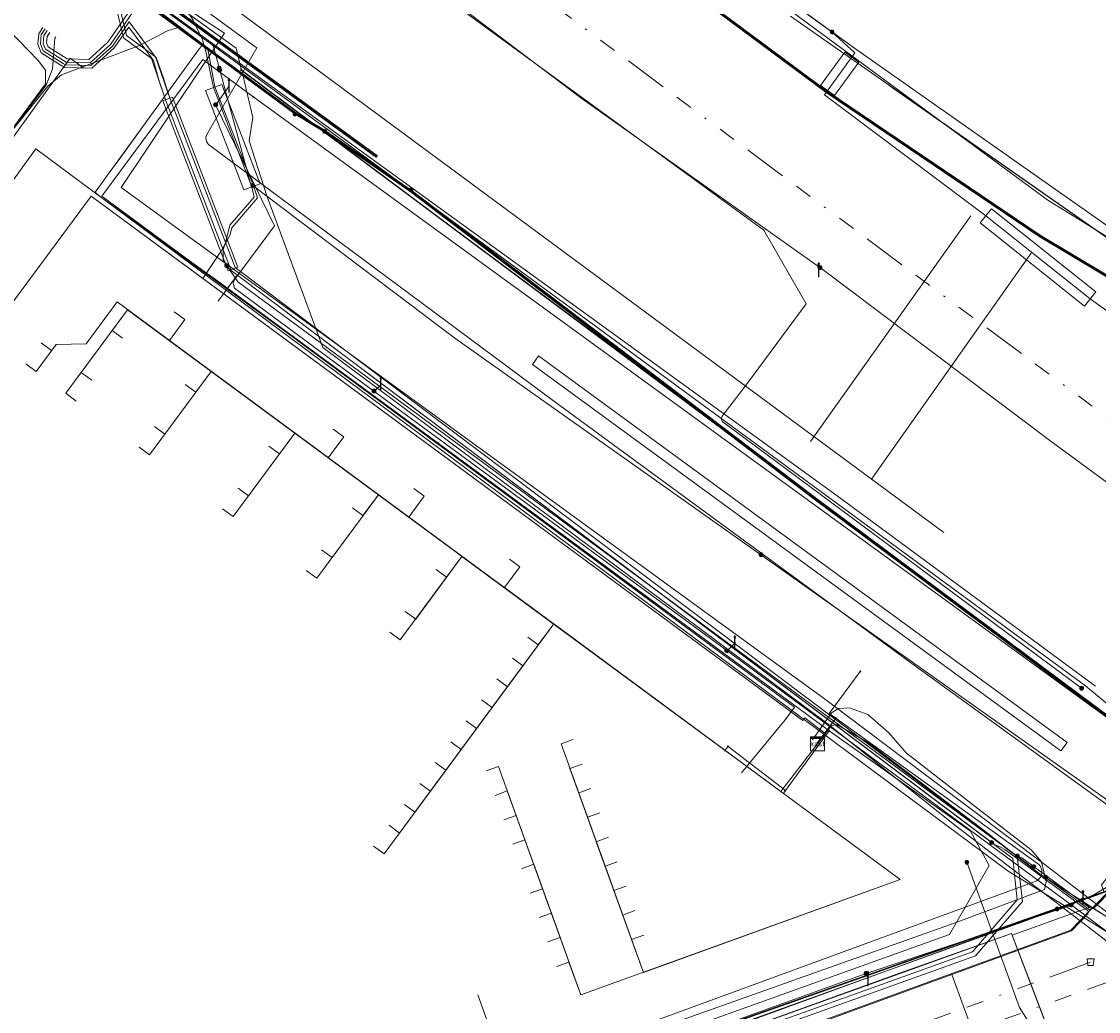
# Model space of a CAD drawing. Header units: metres. Extents: x 151922 to 154458, y 463415 to 464223.
# Tile 134 of 164: x 154197 to 154259, y 463545 to 463603. Entities that reach past the tile are written whole.
import ezdxf
from ezdxf.enums import TextEntityAlignment as Align
from ezdxf.lldxf.tags import DXFTag

# ---------------------------------------------------------------- set-up
doc = ezdxf.new("R2010")
doc.units = ezdxf.units.M
doc.linetypes.add('RI-OVERIG-SO', pattern=[17, 5, -2, 2, -2, 0, -2, 2, -2])
doc.layers.get('0').update_dxf_attribs({"lineweight": 9})
for name, color, linetype, lineweight in [('B-PV-KL-DATA-G', 90, 'KL-DATA-SO', 9), ('B-PV-KL-DATA_DUCT-G', 90, 'Continuous', 9), ('B-PV-KL-DATA_HULPSTUK-S', 90, 'Continuous', 9), ('B-PV-KL-DATA_KABELBED-G', 90, 'Continuous', 9), ('B-PV-KL-DATA_MANTELBUIS-G', 90, 'Continuous', 9), ('B-PV-KL-ET_HS-G', 10, 'KL-HS-SO', 9), ('B-PV-KL-ET_LS-G', 190, 'KL-LS-SO', 9), ('B-PV-KL-ET_LS-S', 190, 'Continuous', 9), ('B-PV-KL-ET_LS_HULPSTUK-S', 190, 'Continuous', 9), ('B-PV-KL-ET_LS_MANTELBUIS-G', 190, 'Continuous', 9), ('B-PV-KL-ET_MS-G', 130, 'KL-MS-SO', 9), ('B-PV-KL-ET_MS_HULPSTUK-S', 130, 'Continuous', 9), ('B-PV-KL-ET_MS_MANTELBUIS-G', 130, 'Continuous', 9), ('B-PV-KL-GAS_HD-G', 30, 'KL-GAS_HD-SO', 9), ('B-PV-KL-GAS_LD-G', 50, 'KL-GAS_LD-SO', 9), ('B-PV-KL-GAS_LD_MANTELBUIS-G', 50, 'Continuous', 9), ('B-PV-KL-WATER-G', 170, 'KL-WATER-SO', 9), ('B-PV-KL-WATER_MANTELBUIS-G', 170, 'Continuous', 9), ('B-PV-RI-VRIJVERVAL-G', 210, 'RI-OVERIG-SO', 9), ('B-PV-RI-VRIJVERVAL_HULPSTUK-S', 210, 'Continuous', 9)]:
    doc.layers.add(name, color=color, linetype=linetype, lineweight=lineweight)
doc.styles.add('NLCS-ISO', font='txt')
doc.styles.get("Standard").update_dxf_attribs({"font": 'arial.ttf'})
tags = doc.linetypes.add('KL-DATA-SO', pattern='A,4,-1,[101,NLCS.SHX,S=0.5,R=0,X=0,Y=0],-1,4,-1,["D",Standard,S=1,R=0,X=-0.25,Y=-0.5],-1.5', length=12.5).pattern_tags.tags
tags[18] = DXFTag(74, 10)
tags = doc.linetypes.add('KL-GAS_HD-SO', pattern='A,4,-1,[69,NLCS.SHX,S=0.5,R=0,X=0,Y=0],-1,4,-1,["H",Standard,S=1,R=0,X=0,Y=-0.5],-2', length=13).pattern_tags.tags
tags[18] = DXFTag(74, 10)
tags = doc.linetypes.add('KL-GAS_LD-SO', pattern='A,4,-1,[69,NLCS.SHX,S=0.5,R=0,X=0,Y=0],-1,4,-1,["L",Standard,S=1,R=0,X=0.25,Y=-0.5],-2', length=13).pattern_tags.tags
tags[18] = DXFTag(74, 10)
tags = doc.linetypes.add('KL-HS-SO', pattern='A,4,-1,[103,NLCS.SHX,S=0.75,R=0,X=0,Y=0],-1,4,-1,["H",Standard,S=1,R=0,X=0,Y=-0.5],-2', length=13).pattern_tags.tags
tags[18] = DXFTag(74, 10)
tags = doc.linetypes.add('KL-LS-SO', pattern='A,4,-1,[103,NLCS.SHX,S=0.75,R=0,X=0,Y=0],-1,4,-1,["L",Standard,S=1,R=0,X=0,Y=-0.5],-2', length=13).pattern_tags.tags
tags[18] = DXFTag(74, 10)
tags = doc.linetypes.add('KL-MS-SO', pattern='A,4,-1,[103,NLCS.SHX,S=0.75,R=0,X=0,Y=0],-1,4,-1,["M",Standard,S=1,R=0,X=0,Y=-0.5],-2', length=13).pattern_tags.tags
tags[18] = DXFTag(74, 10)
doc.linetypes.add('KL-WATER-SO', pattern='A,7,-0.5,[168,NLCS.SHX,S=0.75,R=0,X=0.75,Y=0],-2', length=9.5)

# ---------------------------------------------------------------- blocks, each defined once
blk = doc.blocks.new('SKL-WTB_HULP_MOF-SO')
at = {"linetype": 'ByBlock', "lineweight": 18}
h = blk.add_hatch(color=0, dxfattribs=at)
h.dxf.hatch_style = 1
h.paths.add_polyline_path([(-0.5625, 0, 1), (0.5625, 0, 1)])
at = {"color": 0, "linetype": 'ByBlock', "lineweight": 18}
blk.add_circle((0, 0), 0.5625, dxfattribs=at)
at = {"color": 0, "linetype": 'ByBlock', "lineweight": 18, "style": 'NLCS-ISO', "flags": 1}
for tag, p in [('TYPE', (1.5, 0)), ('OMSCHRIJVING', (1.5, -3)), ('LABEL', (1.5, -1.5))]:
    blk.add_attdef(tag, p, '', height=1, dxfattribs=at)
blk = doc.blocks.new('SKL-WTB_HULP_KAST-SO')
at = {"color": 0, "linetype": 'ByBlock', "lineweight": 18}
for points in [[(-2, 2), (2, 2), (2, 1.68), (-2, 1.68)], [(-2, 1.52), (2, 1.52), (2, -2), (-2, -2)]]:
    blk.add_lwpolyline(points, close=True, dxfattribs=at)
at = {"color": 0, "linetype": 'ByBlock', "lineweight": 18, "style": 'NLCS-ISO'}
blk.add_text('kast', height=1.5, dxfattribs=at).set_placement((0, 0), align=Align.MIDDLE_CENTER)
at = {"color": 0, "linetype": 'ByBlock', "lineweight": 18, "style": 'NLCS-ISO', "flags": 1}
for tag, p in [('TYPE', (2.5, 0)), ('OMSCHRIJVING', (2.5, -3)), ('LABEL', (2.5, -1.5))]:
    blk.add_attdef(tag, p, '', height=1, dxfattribs=at)
blk = doc.blocks.new('SKL-WTB_HULP_OVERIG-SO')
at = {"color": 0, "linetype": 'ByBlock', "lineweight": 18}
for points in [[(-0.14, 0.14), (0.14, -0.14)], [(0.14, 0.14), (-0.14, -0.14)]]:
    blk.add_lwpolyline(points, dxfattribs=at)
at = {"color": 0, "linetype": 'ByBlock', "lineweight": 18, "style": 'NLCS-ISO', "flags": 1}
for tag, p in [('TYPE', (1.5, 0)), ('OMSCHRIJVING', (1.5, -3)), ('LABEL', (1.5, -1.5))]:
    blk.add_attdef(tag, p, '', height=1, dxfattribs=at)
blk = doc.blocks.new('SRI-HULP_AFVOER_OPVANG-SO')
at = {"color": 0, "linetype": 'ByBlock', "lineweight": 18}
blk.add_lwpolyline([(-0.75, -1), (-1, 1), (1, 1), (0.75, -1)], close=True, dxfattribs=at)
at = {"color": 0, "linetype": 'ByBlock', "lineweight": 18, "style": 'NLCS-ISO', "flags": 1}
for tag, p in [('TYPE', (1.5, 0)), ('OMSCHRIJVING', (1.5, -3)), ('LABEL', (1.5, -1.5))]:
    blk.add_attdef(tag, p, '', height=1, dxfattribs=at)
blk = doc.blocks.new('SKL-ET_LS_MAST-SO')
for p, q in [((-0.05, 2.07), (0.05, 2.07)), ((-0.05, -2), (0.05, -2))]:
    blk.add_line(p, q)
for points in [[(-0.18, 1.76), (-0.22, 1.76), (-0.22, 1.84), (-0.18, 1.84), (-0.18, 1.79)], [(-0.18, 1.49), (-0.22, 1.49), (-0.22, 1.57), (-0.18, 1.57), (-0.18, 1.52)], [(-0.18, 1.79), (-0.05, 1.79)], [(-0.18, 1.76), (-0.05, 1.76)], [(-0.18, 1.52), (-0.05, 1.52)], [(-0.18, 1.49), (-0.05, 1.49)], [(-0.05, -2), (-0.05, 2.07)], [(0.05, -2), (0.05, 2.07)], [(0.18, 1.92), (0.05, 1.92)], [(0.18, 1.89), (0.05, 1.89)], [(0.18, 1.66), (0.05, 1.66)], [(0.18, 1.63), (0.05, 1.63)], [(0.18, 1.39), (0.05, 1.39)], [(0.18, 1.36), (0.05, 1.36)], [(0.18, 1.89), (0.22, 1.89), (0.22, 1.97), (0.18, 1.97), (0.18, 1.92)], [(0.18, 1.63), (0.22, 1.63), (0.22, 1.71), (0.18, 1.71), (0.18, 1.66)], [(0.18, 1.36), (0.22, 1.36), (0.22, 1.44), (0.18, 1.44), (0.18, 1.39)]]:
    blk.add_lwpolyline(points)

msp = doc.modelspace()

# ---------------------------------------------------------------- linework, layer by layer
at = {"layer": 'B-PV-KL-DATA-G', "ltscale": 0.5, "flags": 128}
for points in [[(154391.54, 463451.902), (154381.453, 463460.094), (154380.065, 463461.088), (154375.396, 463458.573), (154352.941, 463477.496), (154351.536, 463477.653), (154349.562, 463478.04), (154344.874, 463482.168), (154340.987, 463485), (154329.318, 463494.698), (154325.382, 463499.504), (154309.602, 463510.564), (154296.461, 463520.96), (154277.603, 463535.657), (154262.685, 463546.849), (154259.396, 463549.586), (154250.779, 463556.16), (154243.312, 463562.124), (154214.197, 463583.819), (154210.974, 463592.57), (154209.949, 463595.744), (154210.154, 463597.102), (154209.573, 463599.566), (154202.836, 463604.689), (154174.505, 463625.47), (154168.022, 463630.24), (154143.949, 463647.172), (154125.193, 463660.928), (154112.214, 463669.584), (154104.25, 463674.905), (154082.39, 463689.365), (154064.729, 463701.37), (154060.747, 463704.403), (154048.041, 463706.901), (154046.112, 463708.27), (154037.621, 463713.181), (154027.093, 463719.451), (154017.577, 463724.891), (154006.473, 463731.059), (153989.885, 463740.109), (153970.638, 463750.367), (153956.403, 463757.521), (153944.023, 463763.495), (153931.081, 463769.306), (153908.546, 463779.641), (153901.817, 463782.784), (153888.707, 463789.032), (153878.494, 463793.928), (153873.389, 463795.991), (153868.707, 463797.774), (153864.105, 463797.03), (153863.414, 463795.863), (153858.062, 463785.76), (153854.378, 463779.068), (153853.365, 463778.986), (153849.975, 463778.768), (153834.979, 463787.579), (153837.111, 463792.543), (153879.09, 463902.029), (153877.61, 463904.976), (153877.114, 463905.774)], [(153977.068, 463779.382), (154000, 463765.667), (154007.019, 463761.489), (154026.684, 463750), (154046.697, 463737.63), (154047.549, 463737.01), (154048.433, 463736.318), (154049.414, 463735.48), (154050.813, 463734.387), (154051.432, 463733.962), (154069.643, 463722.779), (154070.984, 463721.782), (154071.912, 463720.981), (154072.958, 463720.166), (154073.597, 463719.753), (154083.361, 463713.669), (154134.943, 463679.654), (154140.309, 463675.998), (154163.884, 463659.008), (154197.658, 463635.209), (154243.618, 463602.026)], [(154000, 463738.468), (154018.078, 463726.293), (154022.302, 463723.48), (154043.991, 463710.408), (154045.044, 463709.701), (154045.855, 463709.069), (154047.085, 463708.015), (154048.134, 463707.091), (154049.249, 463706.167), (154050.655, 463705.181), (154051.989, 463704.594), (154053.098, 463704.328), (154053.894, 463704.208), (154056.637, 463703.92), (154057.973, 463703.685), (154058.828, 463703.432), (154060.041, 463702.825), (154078.171, 463690.819), (154086.6, 463685.835), (154108.701, 463670.885), (154128.866, 463658.39), (154144.171, 463647.848), (154147.28, 463645.167), (154167.338, 463630.692), (154243.914, 463575.249), (154258.828, 463564.248)], [(154111.283, 463662.884), (154114.147, 463667.102), (154119.56, 463663.634), (154125.249, 463659.635), (154134.269, 463653.36), (154146.026, 463645.418), (154169.014, 463628.966), (154196.318, 463609.362), (154207.276, 463601.329), (154206.933, 463600.871), (154201.06, 463592.779), (154201.299, 463592.553), (154208.28, 463587.537), (154242.719, 463562.202), (154243.447, 463561.667)], [(154111.293, 463663.138), (154112.96, 463661.764), (154116.12, 463665.828), (154117.404, 463664.898), (154123.908, 463660.665), (154134.419, 463653.335), (154147.651, 463644.466), (154167.427, 463630.364), (154167.762, 463629.949), (154167.976, 463629.799), (154173.014, 463626.114), (154177.976, 463622.514), (154188.915, 463614.629), (154198.892, 463607.342), (154203.201, 463604.291), (154207.556, 463601.033), (154207.958, 463598.873), (154210.195, 463593.142), (154210.433, 463592.459), (154208.949, 463590.724), (154208.83, 463590.282), (154208.35, 463589.409), (154207.279, 463587.795), (154241.917, 463562.275), (154242.032, 463562.424), (154243.22, 463561.51), (154242.771, 463560.926)], [(154129.1, 463648.8), (154121.5, 463656), (154123.861, 463657.959), (154125.553, 463660.463), (154142.8, 463648.5), (154160.7, 463636), (154209.2, 463601.1), (154209.5, 463599.8), (154263.4, 463559.6), (154274.9, 463550), (154280.1, 463546.4), (154321.7, 463503.6), (154327.9, 463498.7), (154331.7, 463495.4), (154336.2, 463489.6), (154350.5, 463477.3), (154350.1, 463476.9), (154355.8, 463478.9), (154377.6, 463506.3), (154380.9, 463508.7), (154382.7, 463508.4), (154387.5, 463504.4), (154387.4, 463504.4)], [(154209.49, 463599.861), (154209.193, 463601.09), (154160.69, 463635.979), (154142.782, 463648.49), (154125.551, 463660.464)], [(154189.354, 463587.8), (154198.313, 463598.903), (154199.117, 463599.565), (154203.603, 463601.245), (154205.262, 463602.111), (154205.934, 463602.313)], [(154205.934, 463602.313), (154207.276, 463601.329), (154206.933, 463600.871), (154201.06, 463592.779), (154201.299, 463592.553), (154202.952, 463591.358), (154216.483, 463581.484), (154242.719, 463562.202), (154243.447, 463561.667)], [(154243.618, 463602.026), (154244.932, 463600.823), (154243.166, 463598.399), (154252.499, 463591.418), (154258.516, 463586.614), (154274.689, 463574.972)], [(154238.387, 463559.25), (154240.91, 463562.31), (154241.45, 463563.03), (154235.88, 463567.14), (154206.56, 463588.78), (154201.44, 463592.55), (154207.27, 463600.44), (154210.16, 463598.3), (154263.4, 463559.6), (154274.9, 463550), (154280.1, 463546.4), (154321.7, 463503.6), (154327.9, 463498.7), (154331.7, 463495.4), (154336.2, 463489.6), (154350.62, 463477.33), (154351.41, 463474.23), (154351.76, 463473.94), (154352.42, 463473.84), (154352.83, 463474.11), (154355.8, 463478.9), (154377.61, 463506.27), (154380.9, 463508.7), (154382.7, 463508.4), (154387.46, 463504.39), (154387.444, 463504.363)], [(154210.159, 463598.303), (154207.266, 463600.44), (154201.44, 463592.554), (154206.558, 463588.777), (154235.882, 463567.137), (154241.446, 463563.03), (154240.912, 463562.306)], [(154209.483, 463599.839), (154263.4, 463559.6), (154274.9, 463550), (154280.1, 463546.4), (154321.7, 463503.6), (154327.9, 463498.7), (154331.7, 463495.4), (154336.2, 463489.6), (154350.5, 463477.3), (154350.102, 463476.9)], [(154209.491, 463599.831), (154263.5, 463559.6), (154275, 463550.1), (154280.1, 463546.5), (154321.7, 463503.6), (154326.4, 463500), (154327.9, 463498.8), (154331.7, 463495.5), (154336.3, 463489.6), (154350.6, 463477.3), (154330.5, 463454), (154331.1, 463449), (154334.7, 463442.8), (154337.9, 463437.8), (154341.4, 463430.9), (154345.9, 463423.5), (154352.3, 463427.2), (154352, 463427.9)], [(154210.152, 463598.314), (154263.4, 463559.6), (154274.9, 463550), (154280.1, 463546.4), (154321.7, 463503.6), (154327.9, 463498.7), (154331.7, 463495.4), (154336.2, 463489.6), (154350.62, 463477.326), (154351.413, 463474.233), (154351.761, 463473.943), (154352.42, 463473.84), (154352.827, 463474.114), (154355.8, 463478.9), (154377.611, 463506.267), (154380.9, 463508.7), (154382.7, 463508.4), (154387.462, 463504.387)], [(154242.771, 463560.926), (154243.22, 463561.51), (154242.032, 463562.424), (154241.917, 463562.275), (154200.819, 463592.555), (154196.123, 463586.199), (154192.584, 463588.813), (154191.098, 463586.802), (154191.179, 463586.743)], [(154191.179, 463586.743), (154191.098, 463586.802), (154192.584, 463588.813), (154196.123, 463586.199), (154200.819, 463592.555), (154241.917, 463562.275), (154242.032, 463562.424), (154243.22, 463561.51), (154242.771, 463560.926)], [(154242.771, 463560.926), (154240.652, 463558.171), (154202.317, 463586.439), (154200.538, 463584.025), (154198.791, 463583.988), (154197.643, 463582.432), (154197.04, 463582.877)], [(154242.771, 463560.926), (154240.652, 463558.171), (154202.317, 463586.439), (154200.538, 463584.025), (154198.791, 463583.988), (154198.533, 463583.638), (154197.93, 463584.084)], [(154242.771, 463560.926), (154240.652, 463558.171), (154202.921, 463585.994), (154199.361, 463581.165), (154199.964, 463580.72)], [(154242.771, 463560.926), (154240.652, 463558.171), (154202.921, 463585.994), (154200.25, 463582.372), (154200.854, 463581.926)], [(154242.771, 463560.926), (154240.652, 463558.171), (154202.921, 463585.994), (154202.031, 463584.787), (154202.635, 463584.341)], [(154242.771, 463560.926), (154240.652, 463558.171), (154205.336, 463584.213), (154206.226, 463585.42), (154205.622, 463585.866)], [(154242.771, 463560.926), (154240.652, 463558.171), (154207.75, 463582.432), (154204.189, 463577.604), (154203.586, 463578.049)], [(154242.771, 463560.926), (154240.652, 463558.171), (154207.75, 463582.432), (154205.079, 463578.81), (154204.476, 463579.255)], [(154242.771, 463560.926), (154240.652, 463558.171), (154207.75, 463582.432), (154206.86, 463581.225), (154206.257, 463581.67)], [(154242.771, 463560.926), (154240.652, 463558.171), (154212.579, 463578.871), (154209.018, 463574.042), (154208.414, 463574.488)], [(154242.771, 463560.926), (154240.652, 463558.171), (154212.579, 463578.871), (154209.908, 463575.249), (154209.304, 463575.694)], [(154242.771, 463560.926), (154240.652, 463558.171), (154212.579, 463578.871), (154211.689, 463577.664), (154211.085, 463578.109)], [(154242.771, 463560.926), (154240.652, 463558.171), (154214.517, 463577.442), (154215.407, 463578.649), (154214.804, 463579.094)], [(154242.771, 463560.926), (154240.652, 463558.171), (154219.167, 463574.013), (154220.057, 463575.22), (154219.454, 463575.665)], [(154242.771, 463560.926), (154240.652, 463558.171), (154217.408, 463575.31), (154213.847, 463570.481), (154213.243, 463570.926)], [(154242.771, 463560.926), (154240.652, 463558.171), (154217.408, 463575.31), (154214.737, 463571.688), (154214.133, 463572.133)], [(154242.771, 463560.926), (154240.652, 463558.171), (154217.408, 463575.31), (154216.518, 463574.103), (154215.914, 463574.548)], [(154242.771, 463560.926), (154240.652, 463558.171), (154222.237, 463571.749), (154218.676, 463566.92), (154218.072, 463567.365)], [(154242.771, 463560.926), (154240.652, 463558.171), (154222.237, 463571.749), (154219.566, 463568.127), (154218.962, 463568.572)], [(154242.771, 463560.926), (154240.652, 463558.171), (154222.237, 463571.749), (154221.347, 463570.542), (154220.743, 463570.987)], [(154242.771, 463560.926), (154240.652, 463558.171), (154224.686, 463569.943), (154225.576, 463571.15), (154224.973, 463571.595)], [(154242.771, 463560.926), (154240.652, 463558.171), (154227.534, 463567.843), (154217.739, 463554.564), (154217.136, 463555.01)], [(154242.771, 463560.926), (154240.652, 463558.171), (154227.534, 463567.843), (154218.63, 463555.771), (154218.027, 463556.216)], [(154242.771, 463560.926), (154240.652, 463558.171), (154227.534, 463567.843), (154219.521, 463556.978), (154218.917, 463557.423)], [(154242.771, 463560.926), (154240.652, 463558.171), (154227.534, 463567.843), (154220.412, 463558.185), (154219.808, 463558.631)], [(154242.771, 463560.926), (154240.652, 463558.171), (154227.534, 463567.843), (154221.302, 463559.392), (154220.698, 463559.837)], [(154242.771, 463560.926), (154240.652, 463558.171), (154227.534, 463567.843), (154222.192, 463560.6), (154221.589, 463561.045)], [(154242.771, 463560.926), (154240.652, 463558.171), (154227.534, 463567.843), (154223.083, 463561.807), (154222.479, 463562.252)], [(154242.771, 463560.926), (154240.652, 463558.171), (154227.534, 463567.843), (154223.973, 463563.014), (154223.369, 463563.459)], [(154242.771, 463560.926), (154240.652, 463558.171), (154227.534, 463567.843), (154224.863, 463564.221), (154224.259, 463564.666)], [(154242.771, 463560.926), (154240.652, 463558.171), (154227.534, 463567.843), (154225.753, 463565.429), (154225.15, 463565.874)], [(154242.771, 463560.926), (154240.652, 463558.171), (154227.534, 463567.843), (154226.644, 463566.636), (154226.04, 463567.081)], [(154242.771, 463560.926), (154243.563, 463561.955), (154243.879, 463562.043), (154245.709, 463560.986), (154252.333, 463555.961), (154255.564, 463553.432), (154258.564, 463551.509), (154254.02, 463549.88), (154253.983, 463549.977), (154247.569, 463547.694), (154228.232, 463540.707), (154226.588, 463540.125), (154226.644, 463539.971), (154203.974, 463531.764), (154201.492, 463538.625)], [(154242.771, 463560.926), (154243.563, 463561.955), (154243.879, 463562.043), (154245.709, 463560.986), (154252.333, 463555.961), (154255.564, 463553.432), (154258.564, 463551.509), (154254.02, 463549.88), (154253.983, 463549.977), (154247.569, 463547.694), (154228.232, 463540.707), (154226.588, 463540.125), (154226.644, 463539.971), (154203.046, 463531.428), (154201.923, 463534.531)], [(154206.919, 463536.339), (154208.042, 463533.236), (154226.644, 463539.971), (154226.588, 463540.125), (154228.232, 463540.707), (154247.569, 463547.694), (154253.983, 463549.977), (154254.02, 463549.88), (154258.564, 463551.509), (154255.564, 463553.432), (154252.333, 463555.961), (154245.709, 463560.986), (154243.879, 463562.043), (154243.563, 463561.955), (154242.771, 463560.926)], [(154207.719, 463540.861), (154209.067, 463537.121), (154210.102, 463534.26), (154207.949, 463533.492), (154208.042, 463533.236), (154226.644, 463539.971), (154226.588, 463540.125), (154228.232, 463540.707), (154247.569, 463547.694), (154253.983, 463549.977), (154254.02, 463549.88), (154258.564, 463551.509), (154255.564, 463553.432), (154252.333, 463555.961), (154245.709, 463560.986), (154243.879, 463562.043), (154243.563, 463561.955), (154242.771, 463560.926)], [(154210.268, 463537.516), (154211.325, 463534.696), (154207.949, 463533.492), (154208.042, 463533.236), (154226.644, 463539.971), (154226.588, 463540.125), (154228.232, 463540.707), (154247.569, 463547.694), (154253.983, 463549.977), (154254.02, 463549.88), (154258.564, 463551.509), (154255.564, 463553.432), (154252.333, 463555.961), (154245.709, 463560.986), (154243.879, 463562.043), (154243.563, 463561.955), (154242.771, 463560.926)], [(154242.771, 463560.926), (154243.563, 463561.955), (154243.879, 463562.043), (154245.709, 463560.986), (154252.333, 463555.961), (154255.564, 463553.432), (154258.564, 463551.509), (154254.02, 463549.88), (154253.983, 463549.977), (154247.569, 463547.694), (154228.232, 463540.707), (154226.588, 463540.125), (154226.644, 463539.971), (154218.279, 463536.943), (154217.158, 463540.041), (154215.811, 463543.778)], [(154217.815, 463540.281), (154218.937, 463537.181), (154226.644, 463539.971), (154226.588, 463540.125), (154228.232, 463540.707), (154247.569, 463547.694), (154253.983, 463549.977), (154254.02, 463549.88), (154258.564, 463551.509), (154255.564, 463553.432), (154252.333, 463555.961), (154245.709, 463560.986), (154243.879, 463562.043), (154243.563, 463561.955), (154242.771, 463560.926)], [(154220.824, 463541.374), (154221.946, 463538.271), (154226.644, 463539.971), (154226.588, 463540.125), (154228.232, 463540.707), (154247.569, 463547.694), (154253.983, 463549.977), (154254.02, 463549.88), (154258.564, 463551.509), (154255.564, 463553.432), (154252.333, 463555.961), (154245.709, 463560.986), (154243.879, 463562.043), (154243.563, 463561.955), (154242.771, 463560.926)], [(154242.771, 463560.926), (154243.563, 463561.955), (154243.879, 463562.043), (154245.709, 463560.986), (154252.333, 463555.961), (154255.564, 463553.432), (154258.564, 463551.509), (154254.02, 463549.88), (154257.048, 463541.898), (154233.895, 463533.424), (154222.847, 463529.16)], [(154242.771, 463560.926), (154243.563, 463561.955), (154243.879, 463562.043), (154245.709, 463560.986), (154252.333, 463555.961), (154255.564, 463553.432), (154258.564, 463551.509), (154254.02, 463549.88), (154253.983, 463549.977), (154247.569, 463547.694), (154228.232, 463540.707), (154226.588, 463540.125), (154226.644, 463539.971), (154225.613, 463539.599), (154224.49, 463542.701), (154223.149, 463546.423)], [(154242.771, 463560.926), (154243.563, 463561.955), (154243.879, 463562.043), (154245.709, 463560.986), (154252.333, 463555.961), (154255.564, 463553.432), (154258.564, 463551.509), (154254.02, 463549.88), (154253.983, 463549.977), (154247.569, 463547.694), (154228.232, 463540.707), (154226.588, 463540.125), (154225.521, 463543.074)], [(154242.771, 463560.926), (154243.563, 463561.955), (154243.879, 463562.043), (154245.709, 463560.986), (154252.333, 463555.961), (154255.564, 463553.432), (154258.564, 463551.509), (154254.02, 463549.88), (154257.711, 463540.151), (154267.478, 463543.67), (154326.248, 463500.384), (154328.934, 463493.615), (154330.717, 463492.589), (154340.39, 463484.399), (154349.667, 463476.449), (154335.862, 463459.841), (154336.089, 463459.644), (154336.529, 463459.29)], [(154242.771, 463560.926), (154243.563, 463561.955), (154243.879, 463562.043), (154245.709, 463560.986), (154252.333, 463555.961), (154255.564, 463553.432), (154259.477, 463550.924), (154264.176, 463547.209), (154266.916, 463545.379), (154267.878, 463544.435), (154274.93, 463539.265), (154280.721, 463535.235), (154321.361, 463504.522), (154293.852, 463494.48)], [(154243.447, 463561.667), (154251.606, 463555.87), (154252.684, 463553.901), (154250.393, 463549.904), (154199.071, 463531.498)], [(154228.666, 463561.167), (154227.96, 463560.912), (154232.714, 463547.723), (154247.543, 463553.089), (154240.652, 463558.171), (154242.771, 463560.926)], [(154243.447, 463561.667), (154242.852, 463560.861), (154240.919, 463558.223)], [(154242.771, 463560.926), (154240.652, 463558.171), (154247.543, 463553.089), (154229.102, 463546.417), (154224.347, 463559.61), (154223.641, 463559.356)], [(154242.771, 463560.926), (154240.652, 463558.171), (154247.543, 463553.089), (154229.102, 463546.417), (154224.856, 463558.199), (154224.15, 463557.944)], [(154242.771, 463560.926), (154240.652, 463558.171), (154247.543, 463553.089), (154229.102, 463546.417), (154225.364, 463556.788), (154224.658, 463556.533)], [(154242.771, 463560.926), (154240.652, 463558.171), (154247.543, 463553.089), (154229.102, 463546.417), (154225.873, 463555.377), (154225.167, 463555.122)], [(154242.771, 463560.926), (154240.652, 463558.171), (154247.543, 463553.089), (154229.102, 463546.417), (154226.382, 463553.966), (154225.675, 463553.711)], [(154242.771, 463560.926), (154240.652, 463558.171), (154247.543, 463553.089), (154229.102, 463546.417), (154226.89, 463552.555), (154226.184, 463552.3)], [(154242.771, 463560.926), (154240.652, 463558.171), (154247.543, 463553.089), (154229.102, 463546.417), (154227.399, 463551.143), (154226.692, 463550.889)], [(154242.771, 463560.926), (154240.652, 463558.171), (154247.543, 463553.089), (154229.102, 463546.417), (154227.908, 463549.732), (154227.201, 463549.477)], [(154242.771, 463560.926), (154240.652, 463558.171), (154247.543, 463553.089), (154229.102, 463546.417), (154228.416, 463548.321), (154227.711, 463548.066)], [(154242.771, 463560.926), (154240.652, 463558.171), (154247.543, 463553.089), (154232.714, 463547.723), (154228.468, 463559.501), (154229.175, 463559.756)], [(154229.683, 463558.345), (154228.977, 463558.09), (154232.714, 463547.723), (154247.543, 463553.089), (154240.652, 463558.171), (154242.771, 463560.926)], [(154242.771, 463560.926), (154240.652, 463558.171), (154247.543, 463553.089), (154232.714, 463547.723), (154229.486, 463556.679), (154230.191, 463556.933)], [(154242.771, 463560.926), (154240.652, 463558.171), (154247.543, 463553.089), (154232.714, 463547.723), (154229.994, 463555.268), (154230.7, 463555.522)], [(154242.771, 463560.926), (154240.652, 463558.171), (154247.543, 463553.089), (154232.714, 463547.723), (154230.503, 463553.857), (154231.208, 463554.111)], [(154231.717, 463552.7), (154231.012, 463552.445), (154232.714, 463547.723), (154247.543, 463553.089), (154240.652, 463558.171), (154242.771, 463560.926)], [(154242.771, 463560.926), (154240.652, 463558.171), (154247.543, 463553.089), (154232.714, 463547.723), (154231.521, 463551.034), (154232.226, 463551.288)], [(154242.771, 463560.926), (154240.652, 463558.171), (154247.543, 463553.089), (154232.714, 463547.723), (154232.029, 463549.623), (154232.735, 463549.877)], [(154237.4, 463560.5), (154237.409, 463560.53)], [(154237.607, 463560.775), (154237.409, 463560.53)], [(154240.919, 463558.223), (154237.607, 463560.775)], [(154240.8, 463558.1), (154240.818, 463558.087)], [(154240.818, 463558.087), (154240.8, 463558.062)], [(154240.919, 463558.223), (154240.818, 463558.087)], [(154199.959, 463530.815), (154229.14, 463541.45), (154259.321, 463552.345), (154259.166, 463552.782), (154259.537, 463553.249)]]:
    msp.add_lwpolyline(points, dxfattribs=at)
at = {"layer": 'B-PV-KL-DATA_DUCT-G', "ltscale": 0.5, "flags": 128}
for points in [[(154191.179, 463586.743), (154191.098, 463586.802), (154192.584, 463588.813), (154196.123, 463586.199), (154200.819, 463592.555), (154241.917, 463562.275), (154242.032, 463562.424), (154243.22, 463561.51), (154242.771, 463560.926)], [(154242.771, 463560.926), (154243.22, 463561.51), (154242.032, 463562.424), (154241.917, 463562.275), (154200.819, 463592.555), (154196.123, 463586.199), (154192.584, 463588.813), (154191.098, 463586.802), (154191.179, 463586.743)], [(154200.128, 463530.685), (154202.945, 463531.707), (154203.046, 463531.428), (154226.644, 463539.971), (154226.588, 463540.125), (154253.983, 463549.977), (154257.711, 463540.151), (154267.478, 463543.67), (154326.248, 463500.384), (154328.934, 463493.615), (154330.717, 463492.589), (154344.778, 463480.639), (154349.667, 463476.449), (154335.862, 463459.841), (154336.168, 463459.581), (154336.529, 463459.29)]]:
    msp.add_lwpolyline(points, dxfattribs=at)
at = {"layer": 'B-PV-KL-DATA_KABELBED-G', "ltscale": 0.5, "flags": 128}
for points in [[(154139.825, 463676.317), (154140.308, 463675.998), (154163.942, 463659.089), (154227.071, 463613.697), (154256.071, 463592.315), (154283.61, 463575.304), (154287.082, 463573.159)], [(154169.412, 463629.07), (154173.494, 463626.206), (154199.488, 463607.352), (154207.861, 463601.253)], [(154173.014, 463626.114), (154198.892, 463607.342), (154203.201, 463604.291), (154207.556, 463601.033), (154207.958, 463598.873)], [(154210.16, 463593.163), (154210.128, 463593.191), (154210.099, 463593.221), (154210.072, 463593.253), (154210.047, 463593.287), (154210.025, 463593.323), (154210.006, 463593.361), (154209.991, 463593.4), (154209.978, 463593.44), (154208.556, 463598.688), (154207.861, 463601.253)], [(154207.861, 463601.253), (154258.254, 463564.264), (154260.491, 463562.401), (154261.046, 463561.557), (154261.539, 463560.675), (154261.967, 463559.759), (154262.127, 463559.293), (154262.247, 463558.816), (154262.328, 463558.33), (154262.368, 463557.839), (154262.368, 463557.346), (154262.327, 463556.856), (154262.245, 463556.37), (154262.182, 463556.102), (154262.106, 463555.838), (154261.94, 463555.372), (154261.736, 463554.921), (154261.495, 463554.49), (154261.219, 463554.079), (154260.91, 463553.693), (154260.292, 463553.19), (154259.639, 463552.733)], [(154207.958, 463598.873), (154210.195, 463593.142)], [(154264.467, 463545.548), (154264.952, 463546.697), (154257.109, 463551.529), (154254.981, 463552.839), (154253.788, 463553.575), (154243.141, 463561.482), (154197.62, 463595.293), (154194.543, 463591.056), (154193.53, 463589.498), (154179.382, 463569.307), (154171.683, 463565.597), (154170.992, 463566.007), (154155.933, 463576.756)], [(154210.195, 463593.142), (154210.433, 463592.459), (154208.949, 463590.724), (154208.83, 463590.282), (154208.35, 463589.409), (154207.279, 463587.795)], [(154210.16, 463593.163), (154210.166, 463593.159), (154210.171, 463593.155), (154221.831, 463584.356), (154262.106, 463555.838), (154262.963, 463555.231), (154270.862, 463549.608), (154288.068, 463537.359), (154301.665, 463526.106), (154306.113, 463522.808), (154307.871, 463521.504), (154322.989, 463510.294), (154328.132, 463505.902), (154331.508, 463503.02), (154331.964, 463502.63), (154334.612, 463500), (154343.852, 463490.823), (154351.245, 463484.227), (154366.895, 463470.857), (154389.748, 463451.813), (154390.212, 463451.41), (154390.64, 463450.968)], [(154192.584, 463588.813), (154196.123, 463586.199), (154200.819, 463592.555), (154207.279, 463587.795)], [(154251.627, 463591.421), (154242.36, 463578.377)], [(154207.279, 463587.795), (154241.917, 463562.275)], [(154245.236, 463565.1), (154243.453, 463562.68), (154243.823, 463562.412)], [(154231.132, 463544.092), (154249.98, 463551.01), (154254.981, 463552.839), (154255.333, 463552.968), (154255.381, 463552.988), (154255.427, 463553.012), (154255.47, 463553.04), (154255.511, 463553.071), (154255.55, 463553.106), (154255.585, 463553.144), (154255.616, 463553.185), (154255.644, 463553.229), (154255.669, 463553.274), (154255.689, 463553.322), (154255.704, 463553.371), (154255.716, 463553.422), (154255.723, 463553.473), (154255.726, 463553.525), (154255.724, 463553.577), (154255.718, 463553.628), (154255.707, 463553.679), (154255.692, 463553.728), (154255.672, 463553.776), (154255.649, 463553.822), (154255.622, 463553.866), (154255.591, 463553.908), (154255.556, 463553.946), (154255.519, 463553.982), (154255.478, 463554.014), (154243.823, 463562.412)], [(154243.22, 463561.51), (154242.032, 463562.424), (154241.917, 463562.275)], [(154242.76, 463560.964), (154243.141, 463561.482), (154243.324, 463561.731), (154243.823, 463562.412)], [(154243.22, 463561.51), (154243.563, 463561.955), (154243.879, 463562.043), (154245.709, 463560.986), (154255.564, 463553.432), (154258.564, 463551.509)], [(154242.771, 463560.926), (154243.22, 463561.51)], [(154259.639, 463552.733), (154258.832, 463552.26), (154257.986, 463551.857), (154257.109, 463551.529), (154256.382, 463551.319), (154220.544, 463538.244), (154208.078, 463533.785), (154199.918, 463530.866)], [(154254.02, 463549.88), (154258.564, 463551.509)], [(154258.564, 463551.509), (154259.477, 463550.924), (154264.176, 463547.209), (154266.916, 463545.379)], [(154226.588, 463540.125), (154253.983, 463549.977), (154254.02, 463549.88)], [(154254.02, 463549.88), (154255.034, 463547.207)], [(154255.034, 463547.207), (154256.818, 463542.505)]]:
    msp.add_lwpolyline(points, dxfattribs=at)
at = {"layer": 'B-PV-KL-DATA_MANTELBUIS-G', "ltscale": 0.5, "flags": 128}
for points in [[(154207.958, 463598.873), (154210.195, 463593.142)], [(154204.273, 463597.207), (154202.221, 463594.378)], [(154202.952, 463591.358), (154216.483, 463581.483)], [(154251.627, 463591.421), (154242.36, 463578.377)], [(154255.034, 463547.207), (154256.818, 463542.505)]]:
    msp.add_lwpolyline(points, dxfattribs=at)
at = {"layer": 'B-PV-KL-ET_HS-G', "ltscale": 0.5, "flags": 128}
for points in [[(154217.325, 463594.831), (154199.464, 463607.851), (154174.772, 463625.744), (154138.46, 463650.947), (154122.54, 463662.087), (154086.172, 463686.18), (154063.405, 463701.058), (154020.381, 463727.137), (154000, 463739.029), (153979.421, 463750), (153959.461, 463760.149), (153937.282, 463770.929), (153921.038, 463778.193), (153909.918, 463783.29), (153863.492, 463805.295), (153845.507, 463815.329), (153833.914, 463821.923), (153804.856, 463836.765), (153777.857, 463851.011), (153726.497, 463876.685), (153698.876, 463888.515), (153630.013, 463912.221), (153545.355, 463937.298), (153500, 463949.418), (153477.115, 463955.58), (153472.948, 463954.084), (153397.664, 463972.899), (153389.981, 463974.891), (153297.059, 464000), (153230.927, 464016.101), (153191.767, 464024.924), (153127.848, 464037.602), (153078.676, 464043.845), (153033.425, 464046.759), (153000, 464048.182), (152986.263, 464048.318), (152908.209, 464046.578), (152854.809, 464040.024), (152781.287, 464027.888), (152749.862, 464020.685), (152720.796, 464013.331), (152657.499, 463993.718), (152622.75, 463979.671), (152593.461, 463966.988), (152549.878, 463945.752), (152535.25, 463937.536), (152520.495, 463929.673), (152449.971, 463971.21), (152420.496, 463991.538), (152405.025, 464000), (152387.805, 464009.876), (152344.535, 464035.351), (152314.733, 464052.864)], [(154217.296, 463594.791), (154199.435, 463607.811), (154174.743, 463625.703), (154138.431, 463650.906), (154122.512, 463662.046), (154086.145, 463686.138), (154063.378, 463701.016), (154020.355, 463727.094), (154000, 463738.971), (153979.315, 463750), (153959.439, 463760.104), (153937.261, 463770.884), (153921.017, 463778.147), (153909.897, 463783.245), (153863.469, 463805.251), (153845.482, 463815.285), (153833.89, 463821.879), (153804.833, 463836.721), (153777.834, 463850.967), (153726.476, 463876.64), (153698.858, 463888.468), (153629.998, 463912.173), (153545.341, 463937.25), (153500, 463949.366), (153477.117, 463955.528), (153472.951, 463954.032), (153397.652, 463972.851), (153389.968, 463974.843), (153296.867, 464000)], [(154217.354, 463594.871), (154199.493, 463607.891), (154174.801, 463625.785), (154138.489, 463650.988), (154122.568, 463662.128), (154086.199, 463686.222), (154063.432, 463701.1), (154020.407, 463727.18), (154000, 463739.087), (153979.528, 463750), (153959.483, 463760.194), (153937.303, 463770.974), (153921.059, 463778.239), (153909.939, 463783.335), (153863.515, 463805.339), (153845.532, 463815.373), (153833.938, 463821.967), (153804.879, 463836.809), (153777.88, 463851.055), (153726.518, 463876.73), (153698.894, 463888.562), (153630.028, 463912.269), (153545.369, 463937.346), (153500, 463949.469), (153477.113, 463955.632), (153472.945, 463954.136), (153397.676, 463972.947), (153389.994, 463974.939), (153297.251, 464000)], [(154369.424, 463516.11), (154359.848, 463523.678), (154343.068, 463537.206), (154342.417, 463537.468), (154341.505, 463537.674), (154337.178, 463539.081), (154331.322, 463542.994), (154305.261, 463561.039), (154290.648, 463570.565), (154277.335, 463579.49), (154277.104, 463579.836), (154276.903, 463580.013), (154276.553, 463580.065), (154276.06, 463579.99), (154273.224, 463579.13), (154272.877, 463579.155), (154270.754, 463580.444), (154268.604, 463582.548), (154255.632, 463590.303), (154243.319, 463598.612), (154163.218, 463658.07), (154161.801, 463659.632), (154145.308, 463670.812), (154139.775, 463674.723), (154133.833, 463678.895), (154092.327, 463706.377), (154091.899, 463706.648)], [(154092.685, 463706.02), (154133.777, 463678.813), (154145.252, 463670.73), (154161.735, 463659.556), (154163.15, 463657.996), (154243.261, 463598.53), (154255.578, 463590.219), (154268.542, 463582.468), (154270.692, 463580.364), (154272.845, 463579.057), (154273.236, 463579.028), (154276.082, 463579.892), (154276.553, 463579.963), (154276.859, 463579.919), (154277.028, 463579.77), (154277.263, 463579.418), (154290.524, 463570.527), (154305.199, 463560.961), (154331.257, 463542.925), (154337.134, 463538.991), (154341.497, 463537.574), (154342.387, 463537.372), (154343.016, 463537.118), (154359.786, 463523.6), (154363.01, 463521.034), (154365.145, 463518.911), (154370.059, 463513.738), (154375.135, 463507.736), (154376.375, 463507.248), (154376.758, 463504.926), (154378.726, 463503.04), (154376.099, 463500), (154355.244, 463474.906), (154357.016, 463473.41)], [(154094.797, 463704.682), (154133.805, 463678.854), (154139.746, 463674.682), (154145.28, 463670.771), (154161.768, 463659.594), (154163.184, 463658.033), (154243.29, 463598.571), (154255.605, 463590.261), (154268.573, 463582.508), (154270.723, 463580.404), (154272.861, 463579.106), (154273.23, 463579.079), (154276.071, 463579.941), (154276.553, 463580.014), (154276.881, 463579.966), (154277.066, 463579.803), (154277.299, 463579.454), (154290.586, 463570.546), (154305.23, 463561), (154331.301, 463542.955), (154337.156, 463539.036), (154341.501, 463537.624), (154342.402, 463537.42), (154343.042, 463537.162), (154359.817, 463523.639), (154363.043, 463521.071), (154365.181, 463518.946), (154370.096, 463513.771), (154375.167, 463507.775), (154376.418, 463507.276), (154376.801, 463504.954), (154378.795, 463503.043), (154376.165, 463500), (154356.46, 463476.29), (154355.3, 463475.5), (154353.9, 463475.46), (154352.27, 463475.33), (154350.94, 463474.39), (154348.45, 463471.48)], [(154347.111, 463480.347), (154336.294, 463489.675), (154331.78, 463495.489), (154327.686, 463498.657), (154321.071, 463504.065), (154280.105, 463544.755), (154277.951, 463548.114), (154271.805, 463552.222), (154265.347, 463554.518), (154199.355, 463531.28)], [(154350.638, 463477.239), (154336.261, 463489.637), (154331.744, 463495.453), (154327.655, 463498.618), (154321.045, 463504.021), (154280.066, 463544.723), (154277.915, 463548.078), (154271.782, 463552.177), (154265.347, 463554.465), (154199.402, 463531.243)]]:
    msp.add_lwpolyline(points, dxfattribs=at)
at = {"layer": 'B-PV-KL-ET_LS-G', "ltscale": 0.5, "flags": 128}
for points in [[(154258.021, 463564.134), (154237.322, 463579.498), (154237.261, 463579.561), (154237.227, 463579.642), (154237.222, 463579.729), (154237.271, 463579.849), (154238.728, 463581.755), (154242.121, 463586.342), (154239.662, 463590.586), (154157.763, 463650.343), (154139.994, 463662.389), (154109.3, 463683.29), (154086.794, 463697.987), (154067.895, 463710.48), (154052.677, 463720.133)], [(154242.911, 463588.427), (154229.181, 463598.169), (154216.591, 463607.701), (154210.867, 463612.185)], [(154203.797, 463605.476), (154203.979, 463605.041), (154204.081, 463604.587), (154203.052, 463603.279), (154201.779, 463601.439), (154200.681, 463600.444), (154199.433, 463600.479), (154198.339, 463601.17), (154198.249, 463601.4), (154198.281, 463601.763), (154198.443, 463602.002)], [(154205.609, 463604.125), (154204.652, 463604.475), (154204.238, 463604.463), (154203.212, 463603.161), (154201.931, 463601.307), (154200.755, 463600.242), (154199.381, 463600.281), (154198.177, 463601.036), (154198.045, 463601.37), (154198.087, 463601.831), (154198.281, 463602.12)], [(154208.653, 463588.541), (154208.449, 463588.901), (154208.449, 463589.468), (154208.608, 463589.93), (154208.829, 463590.873), (154210.237, 463592.493), (154210.109, 463593.088), (154207.893, 463598.827), (154207.445, 463600.897), (154207.254, 463601.582), (154206.708, 463602.716), (154206.267, 463603.399), (154205.609, 463604.125)], [(154252.832, 463555.221), (154208.9, 463588.259), (154205.112, 463598.115), (154204.716, 463599.335), (154204.43, 463600.386), (154202.991, 463602.312), (154202.158, 463601.108), (154200.867, 463599.939), (154199.302, 463599.983), (154199.123, 463600.078), (154197.933, 463600.835), (154197.74, 463601.327), (154197.795, 463601.934), (154198.038, 463602.296)], [(154254.31, 463554.442), (154209.13, 463588.433), (154205.374, 463598.207), (154204.98, 463599.421), (154204.59, 463600.506), (154203.016, 463602.612), (154202.044, 463601.207), (154200.811, 463600.09), (154199.342, 463600.132), (154199.198, 463600.208), (154198.055, 463600.936), (154197.893, 463601.348), (154197.941, 463601.883), (154198.159, 463602.208)], [(154195.585, 463595.522), (154198.227, 463598.967), (154198.582, 463599.902), (154198.724, 463601.684), (154198.778, 463601.759)], [(154191.168, 463588.852), (154199.61, 463600.517), (154200.389, 463599.952)], [(154208.025, 463597.834), (154208.806, 463598.94)], [(154278.338, 463535.932), (154257.422, 463551.614), (154237.527, 463566.305), (154217.152, 463581.296), (154209.106, 463587.236), (154209.026, 463587.526), (154209.086, 463587.691), (154211.408, 463590.843), (154208.005, 463597.834)], [(154208.653, 463588.541), (154209.284, 463587.608), (154254.969, 463553.93), (154255.1, 463553.865), (154255.261, 463553.828)], [(154208.147, 463586.486), (154209.257, 463587.991)], [(154242.911, 463588.422), (154242.851, 463588.287)], [(154275.055, 463564.604), (154256.261, 463578.384), (154242.951, 463588.407)], [(154217.192, 463581.291), (154217.572, 463581.677)], [(154237.587, 463566.33), (154238.028, 463566.765)], [(154261.802, 463559.306), (154261.786, 463559.172), (154261.823, 463558.978), (154262.135, 463558.659), (154262.964, 463557.957), (154263.086, 463557.336), (154263.031, 463556.387), (154262.733, 463555.517), (154258.74, 463551.451), (154258.696, 463551.421), (154258.6, 463551.407), (154258.486, 463551.462), (154254.575, 463554.344), (154254.31, 463554.442)], [(154258.527, 463551.307), (154262.69, 463555.545), (154262.981, 463556.397), (154263.036, 463557.333), (154262.918, 463557.93), (154262.101, 463558.622), (154261.778, 463558.952), (154261.708, 463559.212), (154261.723, 463559.44), (154261.736, 463559.465)], [(154224.687, 463539.896), (154225.268, 463538.384), (154257.433, 463550.121), (154258.389, 463551.095), (154258.43, 463551.171), (154258.428, 463551.216), (154258.403, 463551.264), (154258.351, 463551.312), (154253.584, 463554.827), (154253.385, 463554.941), (154252.992, 463555.114), (154252.832, 463555.221)], [(154257.458, 463540.917), (154254.43, 463545.702), (154251.396, 463554.084)], [(154258.527, 463551.307), (154255.947, 463553.209)], [(154257.462, 463551.614), (154258.123, 463552.049)], [(154257.422, 463551.614), (154257.322, 463551.574), (154245.573, 463547.666), (154224.597, 463540.105), (154225.178, 463540.275)], [(154224.734, 463539.914), (154225.297, 463538.447), (154257.404, 463550.163), (154258.527, 463551.307)], [(154245.533, 463547.646), (154245.693, 463547.361)], [(154254.486, 463536.759), (154250.529, 463547.602)]]:
    msp.add_lwpolyline(points, dxfattribs=at)
at = {"layer": 'B-PV-KL-ET_LS_MANTELBUIS-G', "ltscale": 0.5, "flags": 128}
for points in [[(154244.352, 463600.876), (154242.946, 463598.946), (154243.754, 463598.358), (154245.16, 463600.288), (154244.352, 463600.876)], [(154207.426, 463598.647), (154209.642, 463592.907), (154210.575, 463593.268), (154208.359, 463599.007), (154207.426, 463598.647)], [(154204.963, 463598.053), (154208.735, 463588.238), (154209.295, 463588.454), (154205.523, 463598.269), (154204.963, 463598.053)], [(154252.172, 463591.008), (154258.188, 463586.204), (154258.844, 463587.024), (154252.828, 463591.828), (154252.172, 463591.008)], [(154226.307, 463582.836), (154256.826, 463560.51), (154257.18, 463560.994), (154226.661, 463583.32), (154226.307, 463582.836)]]:
    msp.add_lwpolyline(points, dxfattribs=at)
at = {"layer": 'B-PV-KL-ET_MS-G', "ltscale": 0.5, "flags": 128}
for points in [[(154212.595, 463597.285), (154167.309, 463630.652), (154147.249, 463645.128), (154144.14, 463647.808), (154128.838, 463658.349), (154108.674, 463670.843), (154086.573, 463685.793), (154078.144, 463690.777), (154059.98, 463702.805), (154038.6, 463713.667), (154020.598, 463726.685), (154015.505, 463729.67), (154014.258, 463731.531), (154013.534, 463731.948)], [(154214.306, 463596.301), (154212.623, 463597.327), (154167.338, 463630.692), (154147.28, 463645.167), (154144.171, 463647.848), (154128.866, 463658.39), (154108.701, 463670.885), (154086.6, 463685.835), (154078.171, 463690.819), (154060.003, 463702.85), (154038.623, 463713.712), (154020.625, 463726.727), (154019.704, 463727.267)], [(154219.294, 463592.905), (154214.333, 463596.343), (154212.651, 463597.369), (154167.367, 463630.732), (154147.311, 463645.206), (154144.202, 463647.888), (154128.894, 463658.431), (154108.728, 463670.927), (154086.627, 463685.877), (154078.198, 463690.861), (154060.031, 463702.892), (154041.415, 463714.144), (154027.848, 463722.27), (154027.664, 463722.494), (154027.404, 463723.266), (154027.303, 463723.456), (154027.046, 463723.66)], [(154200.534, 463604.407), (154200.761, 463604.633), (154201.282, 463604.688), (154202.125, 463604.066), (154202.687, 463601.703), (154204.298, 463600.502), (154205.112, 463598.115), (154208.9, 463588.259), (154254.048, 463554.292), (154254.311, 463551.914), (154251.728, 463548.909), (154206.609, 463532.728), (154200.271, 463530.575)], [(154209.856, 463524.937), (154209.57, 463525.671), (154207.482, 463531.549), (154206.888, 463532.534), (154251.89, 463548.673), (154254.601, 463551.824), (154254.31, 463554.442), (154209.13, 463588.433), (154205.374, 463598.207), (154204.532, 463600.607), (154202.863, 463601.829), (154202.302, 463604.183), (154201.338, 463604.895), (154200.671, 463604.824), (154200.368, 463604.527)], [(154212.595, 463597.285), (154214.279, 463596.259), (154219.236, 463592.825), (154242.57, 463575.061), (154262.747, 463560.029), (154275.385, 463549.601), (154277.806, 463548.171), (154325.973, 463500), (154331.744, 463495.454), (154336.505, 463490.185)], [(154214.306, 463596.301), (154219.265, 463592.865), (154242.6, 463575.101), (154262.778, 463560.068), (154275.414, 463549.642), (154277.837, 463548.211), (154326.043, 463500), (154331.78, 463495.489), (154336.634, 463490.338), (154339.037, 463488.3)], [(154219.294, 463592.905), (154242.63, 463575.141), (154262.809, 463560.107), (154275.443, 463549.683), (154277.868, 463548.251), (154326.113, 463500), (154331.816, 463495.524), (154336.763, 463490.491), (154341.068, 463486.84)]]:
    msp.add_lwpolyline(points, dxfattribs=at)
at = {"layer": 'B-PV-KL-ET_MS_MANTELBUIS-G', "ltscale": 0.5, "flags": 128}
msp.add_lwpolyline([(154204.963, 463598.053), (154208.735, 463588.238), (154209.295, 463588.454), (154205.523, 463598.269), (154204.963, 463598.053)], dxfattribs=at)
at = {"layer": 'B-PV-KL-GAS_HD-G', "ltscale": 0.5, "flags": 128}
for points in [[(154076.343, 463695.081), (154079.626, 463692.974), (154109.866, 463672.632), (154148.55, 463646.643), (154174.4, 463627.465), (154210.275, 463601.19)], [(154210.275, 463601.19), (154210.384, 463601.11), (154207.496, 463596.12), (154207.446, 463595.936), (154207.454, 463595.823), (154207.485, 463595.711), (154207.539, 463595.61), (154207.604, 463595.534), (154227.599, 463580.672), (154248.436, 463565.402), (154265.402, 463553.117), (154293.623, 463532.206), (154301.948, 463525.956), (154313.793, 463517.027), (154326.414, 463507.358), (154335.562, 463498.807), (154347.237, 463488.193), (154357.617, 463479.56)]]:
    msp.add_lwpolyline(points, dxfattribs=at)
at = {"layer": 'B-PV-KL-GAS_LD-G', "ltscale": 0.5, "flags": 128}
for points in [[(154183.347, 463622.402), (154250.065, 463573.122)], [(154239.401, 463605.105), (154244.903, 463601.105), (154284.14, 463573.522)], [(154206.417, 463603.324), (154208.514, 463601.968), (154202.559, 463593.057), (154243.101, 463563.575), (154255.916, 463553.937), (154265.914, 463546.271)], [(154245.887, 463576.208), (154255.156, 463589.316)]]:
    msp.add_lwpolyline(points, dxfattribs=at)
at = {"layer": 'B-PV-KL-GAS_LD_MANTELBUIS-G', "ltscale": 0.5, "flags": 128}
for points in [[(154244.903, 463601.105), (154273.536, 463580.976)], [(154245.887, 463576.208), (154255.156, 463589.316)]]:
    msp.add_lwpolyline(points, dxfattribs=at)
at = {"layer": 'B-PV-KL-WATER-G', "ltscale": 0.5, "flags": 128}
for points in [[(154171.798, 463627.799), (154171.773, 463627.858), (154172.043, 463628.233), (154173.594, 463626.891), (154177.264, 463624.117), (154177.782, 463623.23), (154179.986, 463618.056), (154182.421, 463615.104), (154185.96, 463611.794), (154192.679, 463605.65), (154197.754, 463600.394), (154198.182, 463599.831), (154198.182, 463599.039), (154190.884, 463589.153)], [(154172.077, 463628.202), (154173.594, 463626.891), (154177.264, 463624.117), (154177.782, 463623.23), (154179.986, 463618.056), (154182.421, 463615.104), (154192.679, 463605.65), (154197.754, 463600.394), (154198.182, 463599.831), (154198.182, 463599.039), (154190.884, 463589.153)], [(154282.564, 463574.435), (154280.435, 463575.507), (154280.002, 463575.799), (154241.215, 463602.94)], [(154207.654, 463524.893), (154207.969, 463524.997), (154209.13, 463525.266), (154209.821, 463525.958), (154210.188, 463526.688), (154209.989, 463527.827), (154208.255, 463533.051), (154208.286, 463533.541), (154209.244, 463534.062), (154228.809, 463540.855), (154229.294, 463541.145), (154230.427, 463542.075), (154231.81, 463543.87), (154250.724, 463550.576), (154255.878, 463552.502), (154255.974, 463552.948), (154255.705, 463554.105), (154255.105, 463554.806), (154253.164, 463556.294), (154247.906, 463560.383), (154246.869, 463561.58), (154245.68, 463562.622), (154244.618, 463562.993), (154243.974, 463562.954), (154243.577, 463562.72), (154242.481, 463561.148)]]:
    msp.add_lwpolyline(points, dxfattribs=at)
at = {"layer": 'B-PV-KL-WATER_MANTELBUIS-G', "ltscale": 0.5, "flags": 128}
msp.add_lwpolyline([(154246.916, 463598.951), (154277.641, 463577.451)], dxfattribs=at)
at = {"layer": 'B-PV-RI-VRIJVERVAL-G', "ltscale": 0.5, "flags": 128}
for points in [[(154218.05, 463610.63), (154282.55, 463562.61)], [(154258.54, 463548.31), (154203.75, 463528.34)], [(154260.71, 463547.59), (154205.22, 463527.6)]]:
    msp.add_lwpolyline(points, dxfattribs=at)

# ---------------------------------------------------------------- block references
at = {"layer": 'B-PV-KL-DATA_HULPSTUK-S', "xscale": 0.2, "yscale": 0.2, "zscale": 0.2}
for name, p in [('SKL-WTB_HULP_OVERIG-SO', (154205.934, 463602.313)), ('SKL-WTB_HULP_MOF-SO', (154243.618, 463602.026)), ('SKL-WTB_HULP_OVERIG-SO', (154207.861, 463601.253)), ('SKL-WTB_HULP_OVERIG-SO', (154207.861, 463601.253)), ('SKL-WTB_HULP_OVERIG-SO', (154207.861, 463601.253)), ('SKL-WTB_HULP_MOF-SO', (154208.214, 463599.952)), ('SKL-WTB_HULP_MOF-SO', (154208.214, 463599.952)), ('SKL-WTB_HULP_MOF-SO', (154208.247, 463599.828)), ('SKL-WTB_HULP_OVERIG-SO', (154209.465, 463599.831)), ('SKL-WTB_HULP_OVERIG-SO', (154209.49, 463599.86)), ('SKL-WTB_HULP_OVERIG-SO', (154210.162, 463598.3)), ('SKL-WTB_HULP_MOF-SO', (154210.16, 463593.16)), ('SKL-WTB_HULP_MOF-SO', (154210.16, 463593.16)), ('SKL-WTB_HULP_OVERIG-SO', (154210.16, 463593.163)), ('SKL-WTB_HULP_OVERIG-SO', (154210.16, 463593.163)), ('SKL-WTB_HULP_MOF-SO', (154239.509, 463571.839)), ('SKL-WTB_HULP_OVERIG-SO', (154245.236, 463565.1)), ('SKL-WTB_HULP_OVERIG-SO', (154243.823, 463562.412)), ('SKL-WTB_HULP_OVERIG-SO', (154243.823, 463562.412)), ('SKL-WTB_HULP_OVERIG-SO', (154243.823, 463562.412)), ('SKL-WTB_HULP_KAST-SO', (154242.771, 463560.926)), ('SKL-WTB_HULP_OVERIG-SO', (154243.447, 463561.667)), ('SKL-WTB_HULP_OVERIG-SO', (154237.608, 463560.775)), ('SKL-WTB_HULP_OVERIG-SO', (154242.76, 463560.964)), ('SKL-WTB_HULP_OVERIG-SO', (154240.918, 463558.223)), ('SKL-WTB_HULP_MOF-SO', (154256.609, 463551.379))]:
    msp.add_blockref(name, p, dxfattribs=at)
at = {"layer": 'B-PV-KL-ET_LS-S', "xscale": 0.2, "yscale": 0.2, "zscale": 0.2}
for p in [(154208.776, 463598.941), (154242.834, 463588.288), (154217.548, 463581.703), (154237.994, 463566.747), (154258.108, 463552.036), (154245.678, 463547.353)]:
    msp.add_blockref('SKL-ET_LS_MAST-SO', p, dxfattribs=at)
at = {"layer": 'B-PV-KL-ET_LS_HULPSTUK-S', "xscale": 0.2, "yscale": 0.2, "zscale": 0.2}
for p in [(154208.005, 463597.834), (154208.653, 463588.541), (154242.911, 463588.422), (154217.152, 463581.296), (154237.527, 463566.305), (154258.021, 463564.134), (154252.832, 463555.221), (154254.31, 463554.442), (154251.396, 463554.084), (154255.261, 463553.828), (154255.947, 463553.209), (154257.422, 463551.614), (154245.573, 463547.666)]:
    msp.add_blockref('SKL-WTB_HULP_MOF-SO', p, dxfattribs=at)
at = {"layer": 'B-PV-KL-ET_MS_HULPSTUK-S', "xscale": 0.2, "yscale": 0.2, "zscale": 0.2}
for p in [(154212.595, 463597.285), (154214.306, 463596.301), (154219.294, 463592.905)]:
    msp.add_blockref('SKL-WTB_HULP_MOF-SO', p, dxfattribs=at)
at = {"layer": 'B-PV-RI-VRIJVERVAL_HULPSTUK-S', "xscale": 0.2, "yscale": 0.2, "zscale": 0.2}
msp.add_blockref('SRI-HULP_AFVOER_OPVANG-SO', (154258.54, 463548.31), dxfattribs=at)

doc.saveas('drawing.dxf')
